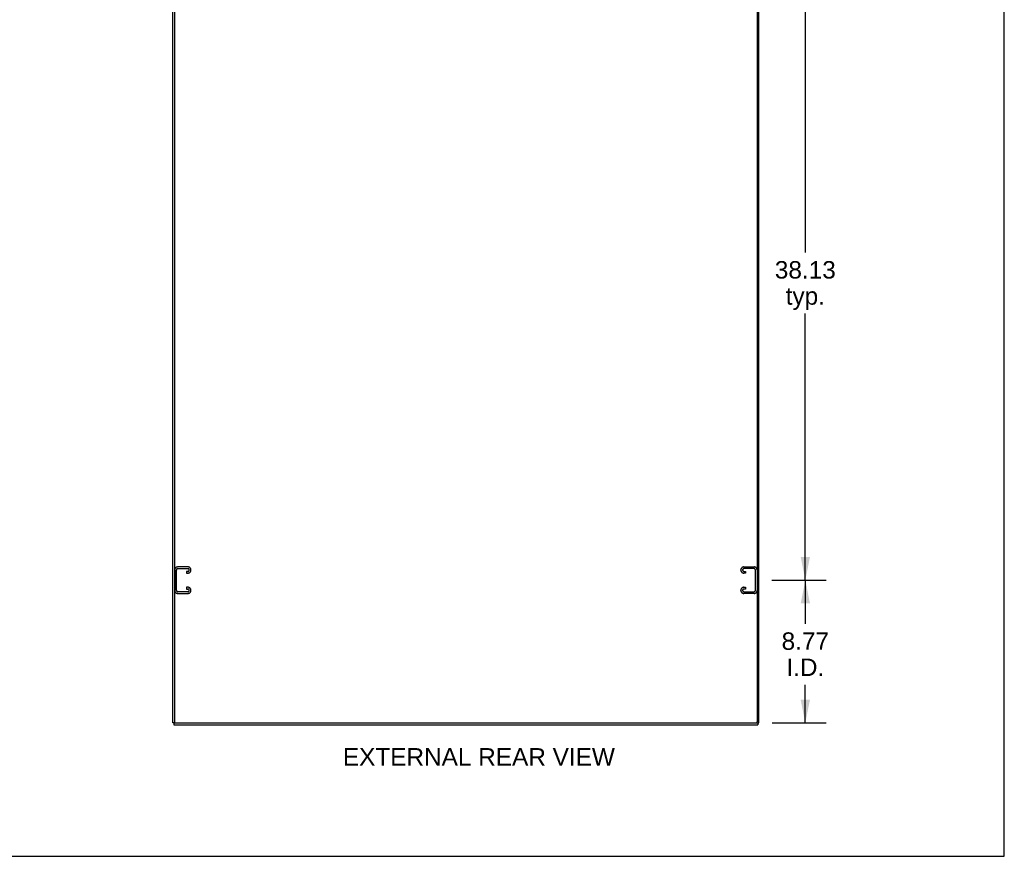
# Model space of a CAD drawing. Header units: inches. Extents: x 0 to 243, y 0 to 157.
# Tile 15 of 18: x 182 to 243, y 0 to 51. Entities that reach past the tile are written whole.
import ezdxf

# ---------------------------------------------------------------- set-up
doc = ezdxf.new("R2010")
doc.units = ezdxf.units.IN
doc.header["$LTSCALE"] = 13.357143
doc.header["$MEASUREMENT"] = 0
doc.linetypes.add('HIDDEN', pattern=[0.2, 0.1, -0.1])
doc.layers.get('0').update_dxf_attribs({"linetype": 'CONTINUOUS'})
doc.layers.add('DEFAULT_2', color=8, linetype='HIDDEN')
doc.layers.add('DIMENSIONS', color=7, linetype='CONTINUOUS')
doc.styles.get("Standard").update_dxf_attribs({"font": 'arial.ttf'})
doc.dimstyles.new('DIMSTYLE_1', dxfattribs={"dimtxt": 1.071429, "dimasz": 1.428571, "dimexe": 0.09, "dimexo": 0.07, "dimgap": 0.0375, "dimtad": 0, "dimtih": 1, "dimtoh": 1, "dimzin": 4, "dimdsep": 46, "dimtxsty": 'Standard', "dimblk": '_FILLED', "dimblk1": '_FILLED', "dimblk2": '_FILLED', "dimcen": 0.09, "dimazin": 1, "dimtfac": 1, "dimtdec": 3, "dimtofl": 0, "dimtmove": 0, "dimatfit": 3, "dimldrblk": '_FILLED', "dimfxl": 1, "dimtolj": 1, "dimtzin": 4, "dimarcsym": 0})

# ---------------------------------------------------------------- blocks, each defined once
blk = doc.blocks.new('_FILLED')
at = {"color": 0, "linetype": 'ByBlock'}
blk.add_solid([(0, 0), (-1, 0.2), (-1, -0.2)], dxfattribs=at)
blk = doc.blocks.new('*D5')
at = {"layer": 'DIMENSIONS', "color": 2, "linetype": 'Continuous'}
for p, q in [((228.566, 16.959), (231.917, 16.959)), ((230.632, 16.959), (230.632, 14.288)), ((230.632, 8.188), (230.632, 10.538)), ((228.597, 8.188), (231.917, 8.188))]:
    blk.add_line(p, q, dxfattribs=at)
at = {"layer": 'DIMENSIONS', "color": 2, "linetype": 'Continuous', "xscale": 1.4285714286, "yscale": 1.4285714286, "zscale": 1.4285714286}
for p, rotation in [((230.632, 16.959), 90), ((230.632, 8.188), 270)]:
    blk.add_blockref('_FILLED', p, dxfattribs=dict(at, rotation=rotation))
at = {"layer": 'DIMENSIONS', "color": 2, "linetype": 'Continuous', "insert": (230.632, 13.753), "char_height": 1.0714, "width": 2.91158, "attachment_point": 2, "line_spacing_factor": 0.9}
blk.add_mtext('8.77\\PI.D.', dxfattribs=at)
blk = doc.blocks.new('*D6')
at = {"layer": 'DIMENSIONS', "color": 2, "linetype": 'Continuous'}
for p, q in [((228.566, 55.084), (231.917, 55.084)), ((230.632, 55.084), (230.632, 37.092)), ((230.632, 16.959), (230.632, 33.342)), ((228.566, 16.959), (231.917, 16.959))]:
    blk.add_line(p, q, dxfattribs=at)
at = {"layer": 'DIMENSIONS', "color": 2, "linetype": 'Continuous', "xscale": 1.4285714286, "yscale": 1.4285714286, "zscale": 1.4285714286}
for p, rotation in [((230.632, 55.084), 90), ((230.632, 16.959), 270)]:
    blk.add_blockref('_FILLED', p, dxfattribs=dict(at, rotation=rotation))
at = {"layer": 'DIMENSIONS', "color": 2, "linetype": 'Continuous', "insert": (230.632, 36.557), "char_height": 1.0714, "width": 3.74403, "attachment_point": 2, "line_spacing_factor": 0.9}
blk.add_mtext('38.13\\Ptyp.', dxfattribs=at)

msp = doc.modelspace()

# ---------------------------------------------------------------- linework, layer by layer
at = {"color": 7, "linetype": 'Continuous'}
for p, q in [((242.857, 0), (242.857, 157.143)), ((191.826, 8.188), (191.774, 8.188)), ((191.826, 8.188), (191.826, 8.084)), ((191.843, 8.188), (191.927, 8.188)), ((191.878, 8.25), (191.878, 8.188)), ((227.614, 8.188), (227.706, 8.188)), ((227.67, 8.188), (227.67, 8.25)), ((227.722, 8.188), (227.774, 8.188)), ((227.722, 8.188), (227.722, 8.084)), ((0, 0), (242.857, 0))]:
    msp.add_line(p, q, dxfattribs=at)
at = {"color": 3, "linetype": 'Continuous'}
for p, q in [((191.774, 8.188), (191.774, 97.98)), ((191.878, 97.917), (191.878, 8.25)), ((227.67, 97.917), (227.67, 8.25)), ((227.774, 8.188), (227.774, 97.98)), ((191.826, 8.084), (227.722, 8.084)), ((191.941, 8.188), (227.608, 8.188))]:
    msp.add_line(p, q, dxfattribs=at)
for centre, start, end in [((191.941, 8.25), 180, 270), ((227.608, 8.25), 270, 360)]:
    msp.add_arc(centre, 0.0625, start, end, dxfattribs=at)
at = {"layer": 'DEFAULT_2', "color": 8, "linetype": 'HIDDEN'}
for p, q in [((191.889, 17.591), (191.889, 16.326)), ((191.993, 16.34), (191.993, 17.577)), ((192.709, 17.771), (192.069, 17.771)), ((192.083, 17.667), (192.695, 17.667)), ((192.889, 17.576), (192.889, 17.591)), ((226.67, 17.576), (226.67, 17.591)), ((226.85, 17.771), (227.49, 17.771)), ((227.476, 17.667), (226.864, 17.667)), ((227.566, 16.34), (227.566, 17.577)), ((192.695, 17.5), (192.608, 17.5)), ((192.608, 17.5), (192.608, 17.396)), ((192.608, 17.396), (192.709, 17.396)), ((226.952, 17.396), (226.85, 17.396)), ((226.864, 17.5), (226.952, 17.5)), ((226.952, 17.5), (226.952, 17.396)), ((192.709, 16.521), (192.608, 16.521)), ((192.608, 16.521), (192.608, 16.417)), ((192.608, 16.417), (192.695, 16.417)), ((192.889, 16.326), (192.889, 16.341)), ((226.67, 16.326), (226.67, 16.341)), ((226.85, 16.521), (226.952, 16.521)), ((226.952, 16.417), (226.864, 16.417)), ((226.952, 16.521), (226.952, 16.417)), ((192.069, 16.146), (192.709, 16.146)), ((192.695, 16.25), (192.083, 16.25)), ((227.49, 16.146), (226.85, 16.146)), ((226.864, 16.25), (227.476, 16.25))]:
    msp.add_line(p, q, dxfattribs=at)
for centre, radius, start, end in [((192.069, 17.591), 0.18, 90, 180), ((192.083, 17.577), 0.09, 90, 180), ((192.695, 17.577), 0.09, 4.14163, 90), ((192.695, 17.59), 0.09, 270, 355.85837), ((192.709, 17.591), 0.18, 0, 90), ((192.709, 17.576), 0.18, 270, 360), ((226.85, 17.591), 0.18, 90, 180), ((226.85, 17.576), 0.18, 180, 270), ((226.864, 17.577), 0.09, 90, 175.85837), ((226.864, 17.59), 0.09, 184.14163, 270), ((227.476, 17.577), 0.09, 0, 90), ((227.49, 17.591), 0.18, 0, 90), ((192.083, 16.34), 0.09, 180, 270), ((192.695, 16.327), 0.09, 4.14163, 90), ((192.695, 16.34), 0.09, 270, 355.85837), ((192.709, 16.341), 0.18, 0, 90), ((226.85, 16.341), 0.18, 90, 180), ((226.864, 16.327), 0.09, 90, 175.85837), ((226.864, 16.34), 0.09, 184.14163, 270), ((227.476, 16.34), 0.09, 270, 360), ((192.069, 16.326), 0.18, 180, 270), ((192.709, 16.326), 0.18, 270, 360), ((226.85, 16.326), 0.18, 180, 270), ((227.49, 16.326), 0.18, 270, 360)]:
    msp.add_arc(centre, radius, start, end, dxfattribs=at)

# ---------------------------------------------------------------- texts
at = {"layer": 'DIMENSIONS', "color": 2, "linetype": 'Continuous', "insert": (210.576, 6.644), "char_height": 1.07143, "width": 16.68083, "attachment_point": 2, "line_spacing_factor": 0.9}
msp.add_mtext('EXTERNAL REAR VIEW', dxfattribs=at)

# ---------------------------------------------------------------- dimensions: what is measured, and where the dimension line sits
at = {"layer": 'DIMENSIONS', "color": 2, "linetype": 'Continuous'}
for base, p1, p2, text, picture, middle in [((230.631737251, 55.083539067), (228.496377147, 16.958539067), (228.496377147, 55.083539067), '<>\\Ptyp.', '*D6', (230.631737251, 35.217467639)), ((230.632, 16.959), (228.527, 8.188), (228.496, 16.959), '<>\\PI.D.', '*D5', (230.632, 12.413))]:
    dim = msp.add_linear_dim(base=base, p1=p1, p2=p2, angle=90, text=text, dimstyle='DIMSTYLE_1', dxfattribs=at)
    dim.commit()
    dim.dimension.update_dxf_attribs({"geometry": picture, "text_midpoint": middle, "dimtype": 160})

doc.saveas('drawing.dxf')
